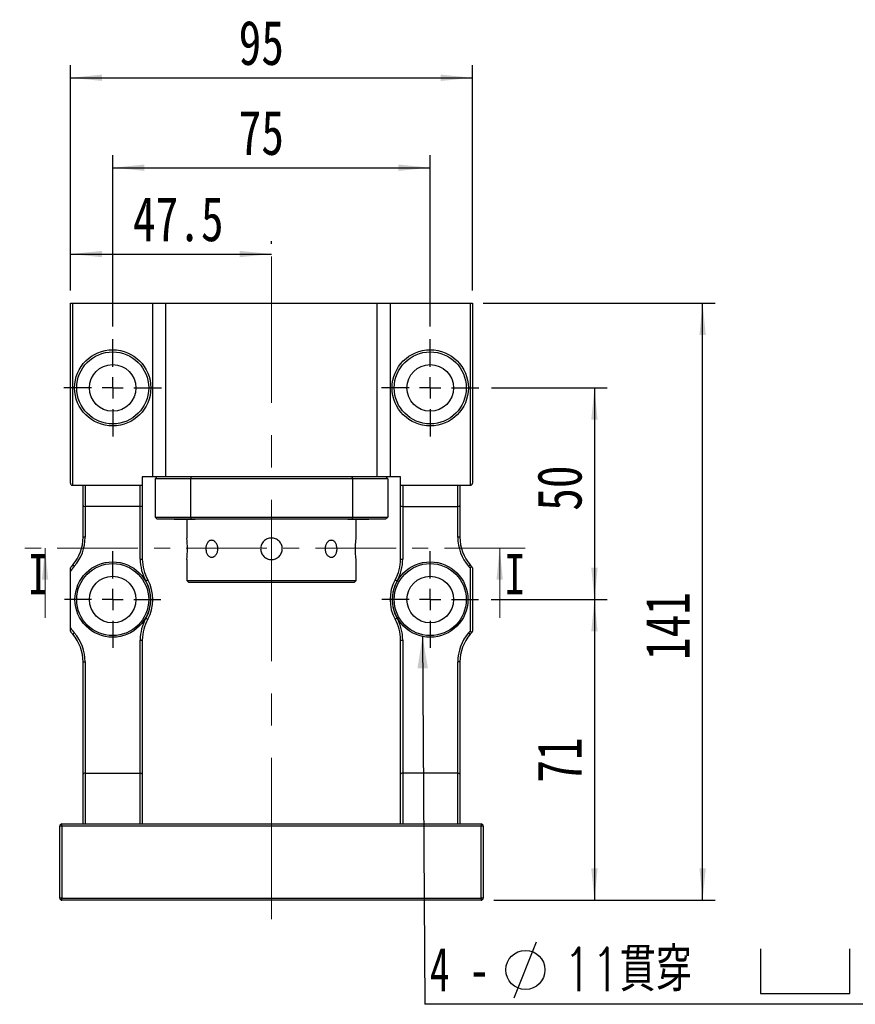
# Model space of a CAD drawing. Header units: millimetres. Extents: x 46 to 281, y 20 to 196.
# Tile 2 of 6: x 47 to 113, y 108 to 186. Entities that reach past the tile are written whole.
import ezdxf

# ---------------------------------------------------------------- set-up
doc = ezdxf.new("R2010")
doc.units = ezdxf.units.MM
doc.linetypes.add('CENTER', pattern=[10.16, 6.35, -1.27, 1.27, -1.27])
doc.linetypes.add('CENTERX2', pattern=[20.32, 12.7, -2.54, 2.54, -2.54])
doc.layers.add('FORMAT', color=7, linetype='Continuous')
doc.styles.add('SLDTEXTSTYLE0', font='TXT', dxfattribs={"width": 0.75})
doc.styles.add('SLDTEXTSTYLE1', font='TXT', dxfattribs={"width": 0.75, "bigfont": 'bigfont'})
doc.styles.add('SLDTEXTSTYLE3', font='TXT', dxfattribs={"width": 0.666667})
doc.dimstyles.new('SLDDIMSTYLE1', dxfattribs={"dimtxt": 3.5, "dimasz": 2.5, "dimexe": 0, "dimexo": 0.0625, "dimgap": 0.875, "dimtad": 1, "dimdec": 1, "dimlfac": 3, "dimrnd": 1e-09, "dimzin": 12, "dimdsep": 46, "dimtxsty": 'SLDTEXTSTYLE0', "dimsah": 1, "dimcen": 0.09, "dimadec": 0, "dimazin": 3, "dimtfac": 1, "dimtdec": 1, "dimtofl": 0, "dimtmove": 0, "dimatfit": 3, "dimfxl": 0, "dimfrac": 2, "dimtolj": 1, "dimtzin": 12, "dimarcsym": 0})
doc.dimstyles.new('SLDDIMSTYLE2', dxfattribs={"dimtxt": 3.5, "dimasz": 2.5, "dimexe": 0, "dimexo": 0.0625, "dimgap": 0.875, "dimtad": 1, "dimlfac": 3, "dimrnd": 1e-09, "dimzin": 12, "dimdsep": 46, "dimtxsty": 'SLDTEXTSTYLE0', "dimsah": 1, "dimcen": 0.09, "dimadec": 0, "dimazin": 3, "dimtfac": 1, "dimtofl": 0, "dimtmove": 0, "dimatfit": 3, "dimfxl": 0, "dimfrac": 2, "dimtolj": 1, "dimtzin": 12, "dimarcsym": 0})
doc.dimstyles.new('SLDDIMSTYLE3', dxfattribs={"dimtxt": 3.5, "dimasz": 2.5, "dimexe": 0, "dimexo": 0.0625, "dimgap": 0.875, "dimtad": 1, "dimlfac": 3, "dimrnd": 1e-09, "dimzin": 12, "dimdsep": 46, "dimtxsty": 'SLDTEXTSTYLE0', "dimsah": 1, "dimcen": 0.09, "dimadec": 0, "dimazin": 3, "dimtfac": 1, "dimtmove": 0, "dimatfit": 0, "dimfxl": 0, "dimfrac": 2, "dimtolj": 1, "dimtzin": 12, "dimarcsym": 0})
doc.dimstyles.new('SLDDIMSTYLE4', dxfattribs={"dimtxt": 0.18, "dimasz": 2.5, "dimexe": 0, "dimexo": 0.0625, "dimgap": 0, "dimtad": 0, "dimtih": 1, "dimtoh": 1, "dimdec": 0, "dimrnd": 1e-09, "dimzin": 0, "dimdsep": 46, "dimtxsty": 'Standard', "dimsah": 1, "dimcen": 0.09, "dimadec": 0, "dimazin": 0, "dimtfac": 2.5, "dimtdec": 0, "dimtofl": 0, "dimtmove": 0, "dimatfit": 3, "dimfxl": 0, "dimfrac": 2, "dimtolj": 1, "dimtzin": 0, "dimarcsym": 0})

# ---------------------------------------------------------------- blocks, each defined once
blk = doc.blocks.new('_D')
at = {"layer": 'FORMAT', "color": 7}
for p, q in [((51.187, 164.272), (51.187, 168.143)), ((67.02, 167.939), (67.02, 168.143)), ((51.187, 167.143), (67.02, 167.143))]:
    blk.add_line(p, q, dxfattribs=at)
for points in [[(51.187, 167.143), (53.687, 166.893), (53.687, 167.393)], [(67.02, 167.143), (64.52, 167.393), (64.52, 166.893)]]:
    blk.add_solid(points, dxfattribs=at)
at = {"layer": 'FORMAT', "color": 7, "insert": (56.11, 171.655), "char_height": 3.5, "attachment_point": 1, "style": 'SLDTEXTSTYLE0'}
blk.add_mtext('47.5', dxfattribs=at)
blk = doc.blocks.new('_D_1')
at = {"layer": 'FORMAT', "color": 7}
for p, q in [((54.52, 161.439), (54.52, 174.939)), ((79.52, 161.439), (79.52, 174.939)), ((54.52, 173.939), (79.52, 173.939))]:
    blk.add_line(p, q, dxfattribs=at)
for points in [[(54.52, 173.939), (57.02, 173.689), (57.02, 174.189)], [(79.52, 173.939), (77.02, 174.189), (77.02, 173.689)]]:
    blk.add_solid(points, dxfattribs=at)
at = {"layer": 'FORMAT', "color": 7, "insert": (64.434, 178.45), "char_height": 3.5, "attachment_point": 1, "style": 'SLDTEXTSTYLE0'}
blk.add_mtext('75', dxfattribs=at)
blk = doc.blocks.new('_D_2')
at = {"layer": 'FORMAT', "color": 7}
for p, q in [((51.187, 164.272), (51.187, 182.019)), ((82.853, 164.272), (82.853, 182.019)), ((51.187, 181.019), (82.853, 181.019))]:
    blk.add_line(p, q, dxfattribs=at)
for points in [[(51.187, 181.019), (53.687, 180.769), (53.687, 181.269)], [(82.853, 181.019), (80.353, 181.269), (80.353, 180.769)]]:
    blk.add_solid(points, dxfattribs=at)
at = {"layer": 'FORMAT', "color": 7, "insert": (64.434, 185.531), "char_height": 3.5, "attachment_point": 1, "style": 'SLDTEXTSTYLE0'}
blk.add_mtext('95', dxfattribs=at)
blk = doc.blocks.new('_D_3')
at = {"layer": 'FORMAT', "color": 7}
for p, q in [((84.353, 156.605), (93.446, 156.605)), ((92.446, 156.605), (92.446, 139.939)), ((84.32, 139.939), (93.446, 139.939))]:
    blk.add_line(p, q, dxfattribs=at)
for points in [[(92.446, 156.605), (92.196, 154.105), (92.696, 154.105)], [(92.446, 139.939), (92.696, 142.439), (92.196, 142.439)]]:
    blk.add_solid(points, dxfattribs=at)
at = {"layer": 'FORMAT', "color": 7, "insert": (87.934, 146.927), "char_height": 3.5, "attachment_point": 1, "rotation": 90, "style": 'SLDTEXTSTYLE0'}
blk.add_mtext('50', dxfattribs=at)
blk = doc.blocks.new('_D_4')
at = {"layer": 'FORMAT', "color": 7}
for p, q in [((84.32, 139.939), (93.446, 139.939)), ((92.446, 139.939), (92.446, 116.272)), ((84.52, 116.272), (93.446, 116.272))]:
    blk.add_line(p, q, dxfattribs=at)
for points in [[(92.446, 139.939), (92.196, 137.439), (92.696, 137.439)], [(92.446, 116.272), (92.696, 118.772), (92.196, 118.772)]]:
    blk.add_solid(points, dxfattribs=at)
at = {"layer": 'FORMAT', "color": 7, "insert": (87.934, 125.519), "char_height": 3.5, "attachment_point": 1, "rotation": 90, "style": 'SLDTEXTSTYLE0'}
blk.add_mtext('71', dxfattribs=at)
blk = doc.blocks.new('_D_5')
at = {"layer": 'FORMAT', "color": 7}
for p, q in [((83.687, 163.272), (101.962, 163.272)), ((100.962, 116.272), (100.962, 163.272)), ((84.52, 116.272), (101.962, 116.272))]:
    blk.add_line(p, q, dxfattribs=at)
for points in [[(100.962, 163.272), (100.712, 160.772), (101.212, 160.772)], [(100.962, 116.272), (101.212, 118.772), (100.712, 118.772)]]:
    blk.add_solid(points, dxfattribs=at)
at = {"layer": 'FORMAT', "color": 7, "insert": (96.45, 135.175), "char_height": 3.5, "attachment_point": 1, "rotation": 90, "style": 'SLDTEXTSTYLE0'}
blk.add_mtext('141', dxfattribs=at)
blk = doc.blocks.new('SW_SYMBOL_HOLE_DIAM')
at = {"layer": 'FORMAT', "color": 0}
blk.add_line((300, 0), (700, 1000), dxfattribs=at)
blk.add_circle((500, 500), 350, dxfattribs=at)
blk = doc.blocks.new('SW_SYMBOL_HOLE_SPOT')
at = {"layer": 'FORMAT', "color": 0}
for p, q in [((0, 875), (0, 75)), ((1600, 75), (1600, 875)), ((0, 75), (1600, 75))]:
    blk.add_line(p, q, dxfattribs=at)
blk = doc.blocks.new('SW_NOTE_0')
at = {"layer": 'FORMAT', "color": 0}
blk.add_line((45.484, 0), (0, 0), dxfattribs=at)
at = {"layer": 'FORMAT', "color": 0, "xscale": 0.0043935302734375, "yscale": 0.0043935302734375, "zscale": 0.0043935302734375}
for name, p in [('SW_SYMBOL_HOLE_DIAM', (5.714, 0.514)), ('SW_SYMBOL_HOLE_DIAM', (35.719, 0.514)), ('SW_SYMBOL_HOLE_SPOT', (26.428, 0.514))]:
    blk.add_blockref(name, p, dxfattribs=at)
at = {"layer": 'FORMAT', "color": 0, "attachment_point": 1}
for s, insert, char_height, style in [('11\\M+18AD1\\M+190FA', (10.905, 4.471), 3.43958, 'SLDTEXTSTYLE1'), ('4 -', (0.382, 4.471), 3.4396, 'SLDTEXTSTYLE3'), ('17', (40.911, 4.471), 3.4396, 'SLDTEXTSTYLE0')]:
    blk.add_mtext(s, dxfattribs=dict(at, insert=insert, char_height=char_height, style=style))
blk = doc.blocks.new('SW_CENTERMARKSYMBOL_0')
at = {"layer": 'FORMAT', "color": 0}
for p, q in [((0, 1.667), (0, 3.833)), ((0, 0), (0, 0.833)), ((-1.667, 0), (-3.833, 0)), ((0, 0), (-0.833, 0)), ((0, 0), (0, -0.833)), ((0, 0), (0.833, 0)), ((1.667, 0), (3.833, 0)), ((0, -1.667), (0, -3.833))]:
    blk.add_line(p, q, dxfattribs=at)
blk = doc.blocks.new('SW_CENTERMARKSYMBOL_1')
at = {"layer": 'FORMAT', "color": 0}
for p, q in [((0, 1.667), (0, 3.833)), ((0, 0), (0, 0.833)), ((-1.667, 0), (-3.833, 0)), ((0, 0), (-0.833, 0)), ((0, 0), (0, -0.833)), ((0, 0), (0.833, 0)), ((1.667, 0), (3.833, 0)), ((0, -1.667), (0, -3.833))]:
    blk.add_line(p, q, dxfattribs=at)
blk = doc.blocks.new('SW_CENTERMARKSYMBOL_2')
at = {"layer": 'FORMAT', "color": 0}
for p, q in [((0, 1.667), (0, 3.8)), ((0, 0), (0, 0.833)), ((-1.667, 0), (-3.8, 0)), ((0, 0), (-0.833, 0)), ((0, 0), (0, -0.833)), ((0, 0), (0.833, 0)), ((1.667, 0), (3.8, 0)), ((0, -1.667), (0, -3.8))]:
    blk.add_line(p, q, dxfattribs=at)
blk = doc.blocks.new('SW_CENTERMARKSYMBOL_3')
at = {"layer": 'FORMAT', "color": 0}
for p, q in [((0, 1.667), (0, 3.8)), ((0, 0), (0, 0.833)), ((-1.667, 0), (-3.8, 0)), ((0, 0), (-0.833, 0)), ((0, 0), (0, -0.833)), ((0, 0), (0.833, 0)), ((1.667, 0), (3.8, 0)), ((0, -1.667), (0, -3.8))]:
    blk.add_line(p, q, dxfattribs=at)

msp = doc.modelspace()

# ---------------------------------------------------------------- linework, layer by layer
at = {"color": 7, "linetype": 'Continuous', "lineweight": 25}
for p, q in [((51.1868, 149.1053), (51.1868, 163.272)), ((51.1868, 163.272), (51.3534, 163.272)), ((51.3534, 163.272), (51.3534, 148.9387)), ((51.3534, 163.272), (57.6868, 163.272)), ((57.6868, 149.6053), (57.6868, 163.272)), ((57.6868, 163.272), (58.6868, 163.272)), ((58.6868, 163.272), (58.6868, 149.6053)), ((58.6868, 163.272), (75.3534, 163.272)), ((75.3534, 149.6053), (75.3534, 163.272)), ((75.3534, 163.272), (76.3534, 163.272)), ((76.3534, 163.272), (76.3534, 149.6053)), ((76.3534, 163.272), (82.6868, 163.272)), ((82.6868, 148.9387), (82.6868, 163.272)), ((82.6868, 163.272), (82.8534, 163.272)), ((82.8534, 163.272), (82.8534, 149.1053)), ((51.3534, 148.9387), (52.3534, 148.9387)), ((52.1868, 147.341), (52.1868, 148.9387)), ((52.3534, 148.9387), (52.3534, 147.272)), ((52.3534, 148.9387), (56.6868, 148.9387)), ((56.6868, 147.272), (56.6868, 148.9387)), ((56.6868, 148.9387), (56.8534, 148.9387)), ((56.8534, 149.6053), (56.8534, 148.9387)), ((57.6868, 149.6053), (56.8534, 149.6053)), ((56.8534, 148.9387), (56.8534, 147.341)), ((58.6868, 149.6053), (57.6868, 149.6053)), ((60.643, 149.4387), (57.8534, 149.4387)), ((57.8534, 149.4387), (57.8534, 146.4387)), ((75.3534, 149.6053), (58.6868, 149.6053)), ((60.643, 149.4387), (60.643, 146.4387)), ((73.3971, 149.4387), (60.643, 149.4387)), ((73.3971, 149.4387), (73.3971, 146.4387)), ((76.1868, 149.4387), (73.3971, 149.4387)), ((76.3534, 149.6053), (75.3534, 149.6053)), ((76.1868, 149.4387), (76.1868, 146.4387)), ((77.1868, 149.6053), (76.3534, 149.6053)), ((77.1868, 148.9387), (77.1868, 149.6053)), ((77.1868, 147.341), (77.1868, 148.9387)), ((77.1868, 148.9387), (77.3534, 148.9387)), ((77.3534, 148.9387), (77.3534, 147.272)), ((77.3534, 148.9387), (81.6868, 148.9387)), ((81.6868, 147.272), (81.6868, 148.9387)), ((81.6868, 148.9387), (82.6868, 148.9387)), ((81.8534, 148.9387), (81.8534, 147.341)), ((52.1868, 144.8518), (52.1868, 147.341)), ((56.8534, 147.341), (56.8534, 143.1228)), ((77.1868, 143.1228), (77.1868, 147.341)), ((81.8534, 147.341), (81.8534, 144.8518)), ((56.6868, 147.272), (52.3534, 147.272)), ((52.3534, 147.272), (52.3534, 144.8518)), ((56.6868, 143.1228), (56.6868, 147.272)), ((77.3534, 147.272), (81.6868, 147.272)), ((77.3534, 147.272), (77.3534, 143.1228)), ((81.6868, 144.8518), (81.6868, 147.272)), ((57.8534, 146.4387), (60.643, 146.4387)), ((60.6955, 146.272), (58.0201, 146.272)), ((59.3514, 146.272), (59.3847, 146.2387)), ((60.9847, 146.2387), (59.3847, 146.2387)), ((60.3534, 146.2387), (60.3534, 144.778)), ((60.643, 146.4387), (73.3971, 146.4387)), ((73.3446, 146.272), (60.6955, 146.272)), ((60.9847, 146.2387), (61.0181, 146.272)), ((73.0221, 146.272), (73.0555, 146.2387)), ((73.5842, 146.2387), (73.0555, 146.2387)), ((76.0201, 146.272), (73.3446, 146.272)), ((73.3971, 146.4387), (76.1868, 146.4387)), ((74.6555, 146.2387), (73.5842, 146.2387)), ((73.6868, 144.778), (73.6868, 146.2387)), ((74.6555, 146.2387), (74.6888, 146.272)), ((52.3534, 144.8518), (52.1868, 144.8518)), ((81.8534, 144.8518), (81.6868, 144.8518)), ((56.6868, 143.1228), (56.8534, 143.1228)), ((60.3534, 143.0887), (60.3534, 141.4387)), ((73.6868, 141.4387), (73.6868, 143.0887)), ((77.1868, 143.1228), (77.3534, 143.1228)), ((51.1868, 137.7276), (51.1868, 142.1497)), ((82.6868, 137.4948), (82.6868, 142.3825)), ((82.8534, 142.4387), (82.8534, 137.4387)), ((60.3534, 141.4387), (60.5201, 141.272)), ((60.3534, 141.4387), (73.6868, 141.4387)), ((73.5201, 141.272), (60.5201, 141.272)), ((73.5201, 141.272), (73.6868, 141.4387)), ((56.6868, 126.272), (56.6868, 136.7545)), ((56.6868, 136.7545), (56.8534, 136.7545)), ((56.8534, 136.7545), (56.8534, 126.1828)), ((77.1868, 136.7545), (77.3534, 136.7545)), ((77.1868, 126.1828), (77.1868, 136.7545)), ((77.3534, 136.7545), (77.3534, 126.272)), ((52.1868, 135.0255), (52.3534, 135.0255)), ((52.1868, 126.1828), (52.1868, 135.0255)), ((52.3534, 135.0255), (52.3534, 126.272)), ((81.6868, 126.272), (81.6868, 135.0255)), ((81.8534, 135.0255), (81.6868, 135.0255)), ((81.8534, 135.0255), (81.8534, 126.1828)), ((52.1868, 122.272), (52.1868, 126.1828)), ((52.3534, 126.272), (52.3534, 122.272)), ((52.3534, 126.272), (56.6868, 126.272)), ((56.6868, 122.272), (56.6868, 126.272)), ((56.8534, 126.1828), (56.8534, 122.272)), ((77.1868, 122.272), (77.1868, 126.1828)), ((77.3534, 126.272), (77.3534, 122.272)), ((81.6868, 126.272), (77.3534, 126.272)), ((81.6868, 122.272), (81.6868, 126.272)), ((81.8534, 126.1828), (81.8534, 122.272)), ((50.3534, 116.4387), (50.3534, 122.1053)), ((50.5201, 122.1053), (50.3534, 122.1053)), ((50.5201, 122.1053), (50.5201, 122.272)), ((50.5201, 122.272), (83.5201, 122.272)), ((83.5201, 122.1053), (50.5201, 122.1053)), ((50.5201, 122.1053), (50.5201, 116.4387)), ((83.5201, 122.272), (83.5201, 122.1053)), ((83.5201, 116.4387), (83.5201, 122.1053)), ((83.6868, 122.1053), (83.5201, 122.1053)), ((83.6868, 122.1053), (83.6868, 116.4387)), ((50.5201, 116.4387), (50.3534, 116.4387)), ((50.5201, 116.272), (50.5201, 116.4387)), ((50.5201, 116.4387), (83.5201, 116.4387)), ((83.5201, 116.4387), (83.5201, 116.272)), ((83.6868, 116.4387), (83.5201, 116.4387)), ((83.5201, 116.272), (50.5201, 116.272))]:
    msp.add_line(p, q, dxfattribs=at)
at = {"color": 7, "linetype": 'CENTER', "lineweight": 18}
msp.add_line((86.986, 143.9962), (47.1995, 143.9962), dxfattribs=at)
at = {"color": 7, "linetype": 'Continuous', "lineweight": 18}
for p, q in [((49.1995, 138.4962), (49.1995, 143.9962)), ((84.986, 138.4962), (84.986, 143.9962))]:
    msp.add_line(p, q, dxfattribs=at)
at = {"color": 7, "linetype": 'Continuous', "lineweight": 25, "flags": 128}
for points in [[(51.3719, 142.6682), (51.3744, 142.6661), (51.3815, 142.6599), (51.3932, 142.6498), (51.4088, 142.6362), (51.4279, 142.6197), (51.4497, 142.6008), (51.4733, 142.5803), (51.4979, 142.559)], [(82.6682, 142.6682), (82.6658, 142.6661), (82.6587, 142.6599), (82.647, 142.6498), (82.6314, 142.6362), (82.6123, 142.6197), (82.5905, 142.6008), (82.5669, 142.5803), (82.5423, 142.559)], [(57.1355, 141.4083), (57.1638, 141.4242), (57.1911, 141.4395), (57.2162, 141.4536), (57.2382, 141.466), (57.2563, 141.4762), (57.2697, 141.4837), (57.278, 141.4883), (57.2808, 141.4899)], [(76.7594, 141.4899), (76.7622, 141.4883), (76.7705, 141.4837), (76.7839, 141.4762), (76.802, 141.466), (76.824, 141.4536), (76.8491, 141.4395), (76.8764, 141.4242), (76.9047, 141.4083)], [(57.1355, 138.469), (57.1638, 138.4531), (57.1911, 138.4378), (57.2162, 138.4237), (57.2382, 138.4113), (57.2563, 138.4012), (57.2697, 138.3936), (57.278, 138.389), (57.2808, 138.3874)], [(76.7594, 138.3874), (76.7622, 138.389), (76.7705, 138.3936), (76.7839, 138.4012), (76.802, 138.4113), (76.824, 138.4237), (76.8491, 138.4378), (76.8764, 138.4531), (76.9047, 138.469)], [(51.3719, 137.2091), (51.3744, 137.2112), (51.3815, 137.2174), (51.3932, 137.2275), (51.4088, 137.2411), (51.4279, 137.2577), (51.4497, 137.2765), (51.4733, 137.297), (51.4979, 137.3183)], [(82.6682, 137.2091), (82.6658, 137.2112), (82.6587, 137.2174), (82.647, 137.2275), (82.6314, 137.2411), (82.6123, 137.2577), (82.5905, 137.2765), (82.5669, 137.297), (82.5423, 137.3183)], [(56.6868, 126.272), (56.7157, 126.2706), (56.7438, 126.2666), (56.7701, 126.26), (56.7939, 126.2511), (56.8144, 126.2401), (56.8311, 126.2274), (56.8434, 126.2133), (56.8509, 126.1983), (56.8534, 126.1828)], [(81.6868, 126.272), (81.7157, 126.2706), (81.7438, 126.2666), (81.7701, 126.26), (81.7939, 126.2511), (81.8144, 126.2401), (81.8311, 126.2274), (81.8434, 126.2133), (81.8509, 126.1983), (81.8534, 126.1828)]]:
    msp.add_lwpolyline(points, dxfattribs=at)
at = {"color": 7, "linetype": 'Continuous', "lineweight": 25}
for centre, radius in [((54.5201, 156.6053), 3), ((54.5201, 156.6053), 2.8333), ((79.5201, 156.6053), 3), ((79.5201, 156.6053), 2.8333), ((54.5201, 156.6053), 1.8333), ((79.5201, 156.6053), 1.8333), ((54.5201, 139.9387), 2.9667), ((54.5201, 139.9387), 2.8333), ((79.5201, 139.9387), 2.9667), ((79.5201, 139.9387), 2.8333), ((54.5201, 139.9387), 1.8333), ((79.5201, 139.9387), 1.8333)]:
    msp.add_circle(centre, radius, dxfattribs=at)
for centre, radius, start, end in [((51.3534, 149.1053), 0.1667, 180, 270), ((82.6868, 149.1053), 0.1667, 270, 0), ((48.8534, 144.8518), 3.3333, 319.073937, 0), ((48.8534, 144.8518), 3.5, 319.073937, 0), ((53.7155, 143.9386), 6.6921, 352.703147, 7.205165), ((85.1868, 144.8518), 3.5, 180, 220.926063), ((85.1868, 144.8518), 3.3333, 180, 220.926063), ((54.5201, 139.9387), 4.1667, 139.073937, 143.130102), ((60.1868, 143.1228), 3.5, 180, 209.33211), ((60.1868, 143.1228), 3.3333, 180, 209.33211), ((73.8534, 143.1228), 3.3333, 330.66789, 0), ((73.8534, 143.1228), 3.5, 330.66789, 0), ((79.5201, 139.9387), 4.1667, 36.869898, 40.926063), ((54.5201, 139.9387), 4, 139.073937, 146.44269), ((79.5201, 139.9387), 4, 37.658462, 40.926063), ((54.5201, 139.9387), 3, 330.66789, 29.33211), ((54.5201, 139.9387), 3.1667, 330.66789, 29.33211), ((79.5201, 139.9387), 3.1667, 150.66789, 209.33211), ((79.5201, 139.9387), 3, 150.66789, 209.33211), ((60.1868, 136.7545), 3.5, 150.66789, 180), ((60.1868, 136.7545), 3.3333, 150.66789, 180), ((73.8534, 136.7545), 3.3333, 0, 29.33211), ((73.8534, 136.7545), 3.5, 0, 29.33211), ((54.5201, 139.9387), 4, 213.55731, 220.926063), ((54.5201, 139.9387), 4.1667, 216.869898, 220.926063), ((48.8534, 135.0255), 3.3333, 360, 40.926063), ((48.8534, 135.0255), 3.5, 360, 40.926063), ((85.1868, 135.0255), 3.5, 139.073937, 180), ((85.1868, 135.0255), 3.3333, 139.073937, 180), ((79.5201, 139.9387), 4, 319.073937, 322.341538), ((79.5201, 139.9387), 4.1667, 319.073937, 323.130102), ((50.5201, 122.1053), 0.1667, 90, 180), ((83.5201, 122.1053), 0.1667, 0, 90), ((50.5201, 116.4387), 0.1667, 180, 270), ((83.5201, 116.4387), 0.1667, 270, 0)]:
    msp.add_arc(centre, radius, start, end, dxfattribs=at)
for centre, ratio, start_param, end_param in [((52.3534, 147.341), 0.4142136, 3.1415927, 4.712389), ((56.6868, 147.341), 0.4142136, 4.712389, 6.2831853), ((77.3534, 147.341), 0.4142136, 3.1415927, 4.712389), ((81.6868, 147.341), 0.4142136, 4.712389, 6.2831853), ((52.3534, 126.1828), 0.5351838, 1.5707963, 3.1415927), ((77.3534, 126.1828), 0.5351838, 1.5707963, 3.1415927)]:
    msp.add_ellipse(centre, major_axis=(0.1667, 0), ratio=ratio, start_param=start_param, end_param=end_param, dxfattribs=at)
for points in [[(58.0201, 149.6053), (57.9645, 149.5498), (57.909, 149.4942), (57.8534, 149.4387)], [(60.6955, 149.6053), (60.678, 149.5498), (60.6605, 149.4942), (60.643, 149.4387)], [(73.3446, 149.6053), (73.3622, 149.5498), (73.3797, 149.4942), (73.3971, 149.4387)], [(76.0201, 149.6053), (76.0756, 149.5498), (76.1312, 149.4942), (76.1868, 149.4387)], [(58.0201, 146.272), (57.9645, 146.3275), (57.909, 146.3831), (57.8534, 146.4387)], [(60.643, 146.4387), (60.6605, 146.3831), (60.678, 146.3275), (60.6955, 146.272)], [(73.3971, 146.4387), (73.3797, 146.3831), (73.3622, 146.3275), (73.3446, 146.272)], [(76.1868, 146.4387), (76.1312, 146.3831), (76.0756, 146.3275), (76.0201, 146.272)]]:
    msp.add_open_spline(points, degree=3, dxfattribs=at)
for points, knots in [([(62.8011, 143.9387), (62.8011, 143.8946), (62.7977, 143.8513), (62.7845, 143.766), (62.7746, 143.7237), (62.7487, 143.6429), (62.7329, 143.6047), (62.6959, 143.5322), (62.6744, 143.4979), (62.6046, 143.4058), (62.549, 143.3561), (62.4312, 143.2896), (62.3678, 143.272), (62.2755, 143.272), (62.2446, 143.2763), (62.1853, 143.2933), (62.1568, 143.3059), (62.1019, 143.3393), (62.0756, 143.3602), (62.0274, 143.4084), (62.0051, 143.4359), (61.9642, 143.4982), (61.9462, 143.5318), (61.9149, 143.604), (61.9015, 143.6429), (61.88, 143.7237), (61.872, 143.7652), (61.8611, 143.8507), (61.8583, 143.8949), (61.8582, 144.0255), (61.8693, 144.1132), (61.9119, 144.2737), (61.9439, 144.3481), (62.0044, 144.4404), (62.027, 144.4685), (62.0754, 144.517), (62.1011, 144.5375), (62.156, 144.571), (62.1851, 144.5839), (62.2441, 144.6009), (62.2745, 144.6053), (62.3367, 144.6054), (62.3677, 144.6011), (62.4292, 144.5842), (62.46, 144.5714), (62.5193, 144.538), (62.5477, 144.5176), (62.6018, 144.4693), (62.6276, 144.4411), (62.6975, 144.349), (62.7357, 144.2747), (62.7872, 144.1144), (62.8011, 144.0268), (62.8011, 143.9387)], [0, 0, 0, 0, 0.03125, 0.03125, 0.0625, 0.0625, 0.09375, 0.09375, 0.125, 0.125, 0.1875, 0.1875, 0.25, 0.25, 0.28125, 0.28125, 0.3125, 0.3125, 0.34375, 0.34375, 0.375, 0.375, 0.40625, 0.40625, 0.4375, 0.4375, 0.46875, 0.46875, 0.5, 0.5, 0.5625, 0.5625, 0.625, 0.625, 0.65625, 0.65625, 0.6875, 0.6875, 0.71875, 0.71875, 0.75, 0.75, 0.78125, 0.78125, 0.8125, 0.8125, 0.84375, 0.84375, 0.875, 0.875, 0.9375, 0.9375, 1, 1, 1, 1]), ([(67.0201, 144.7887), (67.0763, 144.7887), (67.1316, 144.7831), (67.2403, 144.7615), (67.2943, 144.7451), (67.3972, 144.7025), (67.446, 144.6763), (67.5384, 144.6147), (67.582, 144.5788), (67.6604, 144.5005), (67.6955, 144.4577), (67.7577, 144.3648), (67.784, 144.3154), (67.8264, 144.2132), (67.8428, 144.1596), (67.8646, 144.0498), (67.8701, 143.9946), (67.8701, 143.8836), (67.8646, 143.8273), (67.8429, 143.7182), (67.8268, 143.6652), (67.7842, 143.5622), (67.7576, 143.5125), (67.6961, 143.4205), (67.661, 143.3775), (67.5817, 143.2982), (67.5389, 143.2631), (67.4469, 143.2015), (67.3972, 143.1748), (67.2943, 143.1322), (67.2413, 143.1161), (67.1323, 143.0943), (67.0759, 143.0887), (66.9649, 143.0886), (66.9097, 143.094), (66.7999, 143.1158), (66.7463, 143.1321), (66.644, 143.1744), (66.5945, 143.2008), (66.5016, 143.2628), (66.4588, 143.2979), (66.3804, 143.3762), (66.3445, 143.4199), (66.2828, 143.5121), (66.2566, 143.5609), (66.2138, 143.6638), (66.1974, 143.7177), (66.1757, 143.8264), (66.1701, 143.8817), (66.17, 143.9941), (66.1755, 144.0494), (66.197, 144.1581), (66.2134, 144.2122), (66.2559, 144.3151), (66.282, 144.3639), (66.3436, 144.4563), (66.3795, 144.5), (66.4577, 144.5784), (66.5004, 144.6136), (66.5933, 144.6759), (66.6426, 144.7023), (66.796, 144.766), (66.9077, 144.7887), (67.0201, 144.7887)], [0, 0, 0, 0, 0.03125, 0.03125, 0.0625, 0.0625, 0.09375, 0.09375, 0.125, 0.125, 0.15625, 0.15625, 0.1875, 0.1875, 0.21875, 0.21875, 0.25, 0.25, 0.28125, 0.28125, 0.3125, 0.3125, 0.34375, 0.34375, 0.375, 0.375, 0.40625, 0.40625, 0.4375, 0.4375, 0.46875, 0.46875, 0.5, 0.5, 0.53125, 0.53125, 0.5625, 0.5625, 0.59375, 0.59375, 0.625, 0.625, 0.65625, 0.65625, 0.6875, 0.6875, 0.71875, 0.71875, 0.75, 0.75, 0.78125, 0.78125, 0.8125, 0.8125, 0.84375, 0.84375, 0.875, 0.875, 0.90625, 0.90625, 0.9375, 0.9375, 1, 1, 1, 1]), ([(72.1819, 143.9387), (72.1819, 143.8946), (72.1792, 143.8513), (72.1684, 143.766), (72.1602, 143.7237), (72.1387, 143.6429), (72.1255, 143.6047), (72.0942, 143.5322), (72.0758, 143.4979), (72.0153, 143.4058), (71.9658, 143.3561), (71.8567, 143.2896), (71.7959, 143.272), (71.7036, 143.272), (71.6721, 143.2763), (71.6104, 143.2933), (71.5802, 143.3059), (71.5209, 143.3393), (71.492, 143.3602), (71.4381, 143.4084), (71.4127, 143.4359), (71.3656, 143.4982), (71.3445, 143.5318), (71.3076, 143.604), (71.2915, 143.6429), (71.2656, 143.7237), (71.2558, 143.7652), (71.2425, 143.8507), (71.2391, 143.8949), (71.2391, 144.0255), (71.2527, 144.1132), (71.304, 144.2737), (71.3422, 144.3481), (71.4119, 144.4404), (71.4377, 144.4685), (71.4917, 144.517), (71.5201, 144.5375), (71.5793, 144.571), (71.6102, 144.5839), (71.6716, 144.6009), (71.7025, 144.6053), (71.7648, 144.6054), (71.7952, 144.6011), (71.8543, 144.5842), (71.8834, 144.5714), (71.9383, 144.538), (71.9641, 144.5176), (72.0125, 144.4693), (72.0352, 144.4411), (72.0958, 144.349), (72.1279, 144.2747), (72.1707, 144.1144), (72.1819, 144.0268), (72.1819, 143.9387)], [0, 0, 0, 0, 0.03125, 0.03125, 0.0625, 0.0625, 0.09375, 0.09375, 0.125, 0.125, 0.1875, 0.1875, 0.25, 0.25, 0.28125, 0.28125, 0.3125, 0.3125, 0.34375, 0.34375, 0.375, 0.375, 0.40625, 0.40625, 0.4375, 0.4375, 0.46875, 0.46875, 0.5, 0.5, 0.5625, 0.5625, 0.625, 0.625, 0.65625, 0.65625, 0.6875, 0.6875, 0.71875, 0.71875, 0.75, 0.75, 0.78125, 0.78125, 0.8125, 0.8125, 0.84375, 0.84375, 0.875, 0.875, 0.9375, 0.9375, 1, 1, 1, 1]), ([(73.6868, 143.0887), (73.6855, 143.098), (73.6831, 143.1166), (73.6661, 143.2618), (73.647, 143.4763), (73.6331, 143.7452), (73.631, 144.0351), (73.6412, 144.3128), (73.6596, 144.5506), (73.6773, 144.7141), (73.6873, 144.7926), (73.6858, 144.7809), (73.6854, 144.778)], [0, 0, 0, 0, 0.1067804, 0.2135402, 0.3208373, 0.4285045, 0.5355818, 0.6420281, 0.7487872, 0.8563118, 0.9638666, 1, 1, 1, 1]), ([(51.1868, 142.1497), (51.1868, 142.2101), (51.1868, 142.2715), (51.1868, 142.3554), (51.1868, 142.3817), (51.1868, 142.4237), (51.1868, 142.4387), (51.1868, 142.4387)], [0, 0, 0, 0, 0.5, 0.5, 0.75, 0.75, 1, 1, 1, 1]), ([(82.6868, 142.3825), (82.6868, 142.4114), (82.6892, 142.4408), (82.7029, 142.4796), (82.7094, 142.4914), (82.7262, 142.508), (82.7363, 142.5125), (82.767, 142.5152), (82.7869, 142.5045), (82.8224, 142.4765), (82.8386, 142.4585), (82.8534, 142.4387)], [0, 0, 0, 0, 0.25, 0.25, 0.375, 0.375, 0.5, 0.5, 0.75, 0.75, 1, 1, 1, 1]), ([(51.1868, 137.4387), (51.1868, 137.4387), (51.1868, 137.4423), (51.1868, 137.455), (51.1868, 137.4641), (51.1868, 137.4957), (51.1868, 137.5221), (51.1868, 137.606), (51.1868, 137.6673), (51.1868, 137.7276)], [0, 0, 0, 0, 0.125, 0.125, 0.25, 0.25, 0.5, 0.5, 1, 1, 1, 1]), ([(82.8534, 137.4387), (82.8386, 137.4189), (82.8227, 137.4011), (82.7872, 137.373), (82.7671, 137.3622), (82.7365, 137.3647), (82.7263, 137.3693), (82.7095, 137.3858), (82.703, 137.3975), (82.6892, 137.4364), (82.6868, 137.4658), (82.6868, 137.4948)], [0, 0, 0, 0, 0.25, 0.25, 0.5, 0.5, 0.625, 0.625, 0.75, 0.75, 1, 1, 1, 1])]:
    msp.add_open_spline(points, degree=3, knots=knots, dxfattribs=at)
at = {"color": 7, "linetype": 'Continuous', "lineweight": 18}
for points in [[(49.1995, 143.9962), (48.9495, 141.4962), (49.4495, 141.4962)], [(84.986, 143.9962), (84.736, 141.4962), (85.236, 141.4962)]]:
    msp.add_solid(points, dxfattribs=at)
at = {"layer": 'FORMAT', "color": 7, "linetype": 'CENTERX2', "lineweight": 18}
msp.add_line((67.0201, 114.7763), (67.0201, 166.9387), dxfattribs=at)

# ---------------------------------------------------------------- block references
at = {"layer": 'FORMAT', "color": 7}
for name, p in [('SW_CENTERMARKSYMBOL_0', (54.5201, 156.6053)), ('SW_CENTERMARKSYMBOL_1', (79.5201, 156.6053)), ('SW_CENTERMARKSYMBOL_3', (54.5201, 139.9387)), ('SW_CENTERMARKSYMBOL_2', (79.5201, 139.9387)), ('SW_NOTE_0', (79.1036, 108.0737))]:
    msp.add_blockref(name, p, dxfattribs=at)

# ---------------------------------------------------------------- texts
at = {"color": 7, "linetype": 'Continuous', "char_height": 3.175, "attachment_point": 1, "style": 'SLDTEXTSTYLE0'}
for insert in [(47.8612, 143.5362), (85.3683, 143.5362)]:
    msp.add_mtext('I', dxfattribs=dict(at, insert=insert))

# ---------------------------------------------------------------- dimensions: what is measured, and where the dimension line sits
at = {"layer": 'FORMAT', "color": 7}
for base, p1, p2, angle, dimstyle, picture, middle in [((82.8534, 181.0188), (51.1868, 163.272), (82.8534, 163.272), 0, 'SLDDIMSTYLE2', '_D_2', (67.0201, 181.0188)), ((67.0201, 167.1433), (51.1868, 163.272), (67.0201, 166.9387), 0, 'SLDDIMSTYLE1', '_D', (60.6357, 167.1433)), ((100.9616, 163.272), (83.5201, 116.272), (82.6868, 163.272), 90, 'SLDDIMSTYLE2', '_D_5', (100.9616, 139.0541)), ((92.4456, 139.9387), (83.3534, 156.6053), (83.3201, 139.9387), 90, 'SLDDIMSTYLE3', '_D_3', (92.4456, 149.5133)), ((92.4456, 116.272), (83.3201, 139.9387), (83.5201, 116.272), 90, 'SLDDIMSTYLE2', '_D_4', (92.4456, 128.1053))]:
    dim = msp.add_linear_dim(base=base, p1=p1, p2=p2, angle=angle, dimstyle=dimstyle, dxfattribs=at)
    dim.commit()
    dim.dimension.update_dxf_attribs({"geometry": picture, "text_midpoint": middle, "dimtype": 160})
dim = msp.add_linear_dim(base=(79.5201, 173.9387), p1=(54.5201, 160.4387), p2=(79.5201, 160.4387), dimstyle='SLDDIMSTYLE2', dxfattribs=at)
dim.commit()
dim.dimension.update_dxf_attribs({"geometry": '_D_1', "text_midpoint": (67.0201, 173.9387), "dimtype": 160})

# ---------------------------------------------------------------- leaders
msp.add_leader([(78.9114, 137.0351), (79.1036, 108.0737)], dimstyle='SLDDIMSTYLE4', dxfattribs=at)

doc.saveas('drawing.dxf')
